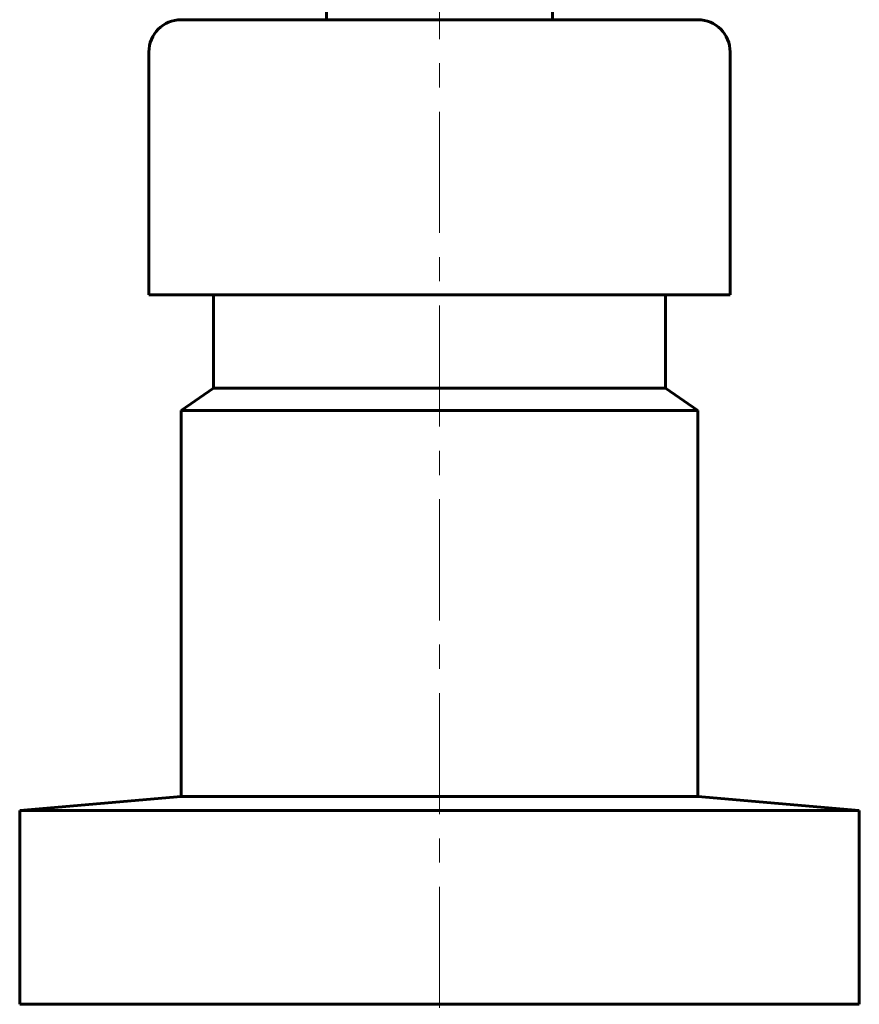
# Model space of a CAD drawing. Header units: millimetres. Extents: x 102 to 262, y 119 to 376.
# Tile 4 of 5: x 156 to 208, y 213 to 274. Entities that reach past the tile are written whole.
import ezdxf

# ---------------------------------------------------------------- set-up
doc = ezdxf.new("R2010")
doc.units = ezdxf.units.MM
doc.linetypes.add('K5LT_AXLED', pattern=[12, 7.5, -1.5, 1.5, -1.5])
doc.linetypes.add('K5LT_BASIC', pattern=[0])
doc.layers.add('Системный слой (1)', color=7, linetype='Continuous', true_color=0x6c6c6c)

msp = doc.modelspace()

# ---------------------------------------------------------------- linework, layer by layer
at = {"layer": 'Системный слой (1)', "color": 30, "linetype": 'K5LT_AXLED', "lineweight": 18, "true_color": 0xff8000}
msp.add_line((182.02, 376.258), (182.02, 182.758), dxfattribs=at)
at = {"layer": 'Системный слой (1)', "color": 150, "linetype": 'K5LT_BASIC', "lineweight": 60, "true_color": 0x0080ff}
for p, q in [((175.02, 273.959), (175.02, 337.258)), ((189.02, 273.959), (189.02, 337.258)), ((166.02, 273.959), (198.02, 273.959)), ((164.02, 256.916), (164.02, 271.959)), ((200.02, 256.916), (200.02, 271.959)), ((164.02, 256.916), (200.02, 256.916)), ((168.02, 251.133), (168.02, 256.916)), ((196.02, 251.133), (196.02, 256.916)), ((168.02, 251.133), (166.02, 249.758)), ((168.02, 251.133), (196.02, 251.133)), ((196.02, 251.133), (198.02, 249.758)), ((166.02, 249.758), (198.02, 249.758)), ((166.02, 225.858), (166.02, 249.758)), ((198.02, 225.858), (198.02, 249.758)), ((166.02, 225.858), (156.02, 224.983)), ((166.02, 225.858), (182.02, 225.858)), ((182.02, 225.858), (198.02, 225.858)), ((198.02, 225.858), (208.02, 224.983)), ((156.02, 212.983), (156.02, 224.983)), ((156.02, 224.983), (182.02, 224.983)), ((182.02, 224.983), (208.02, 224.983)), ((208.02, 212.983), (208.02, 224.983)), ((156.02, 212.983), (208.02, 212.983))]:
    msp.add_line(p, q, dxfattribs=at)
for centre, start, end in [((166.02, 271.959), 90, 180), ((198.02, 271.959), 0, 90)]:
    msp.add_arc(centre, 2, start, end, dxfattribs=at)

doc.saveas('drawing.dxf')
